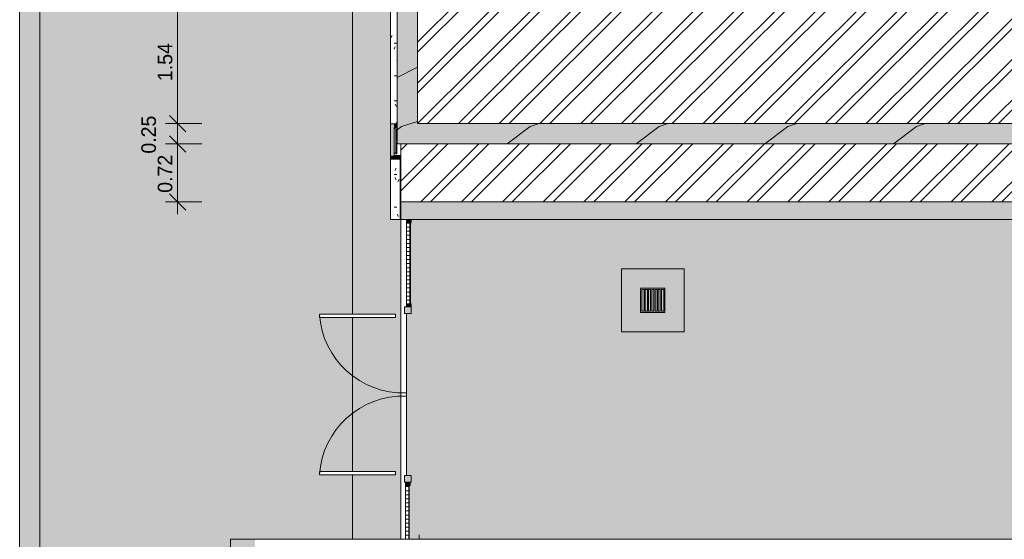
# Model space of a CAD drawing. Header units: millimetres. Extents: x -62808 to 71352, y -27667 to 33271.
# Tile 8 of 71: x -62808 to -50669, y 2850 to 9259. Entities that reach past the tile are written whole.
import ezdxf

# ---------------------------------------------------------------- set-up
doc = ezdxf.new("R2010")
doc.units = ezdxf.units.MM
for name, color, linetype, lineweight in [('A-ANNO-DIMS', 211, 'Continuous', 9), ('A-ANNO-DIMS-100', 211, 'Continuous', 9), ('A-DOOR', 31, 'Continuous', 9), ('A-DOOR-FRAM', 31, 'Continuous', 9), ('A-FLOR', 192, 'Continuous', 18), ('A-FLOR-PATT', 8, 'Continuous', 18), ('A-GENM', 13, 'Continuous', 9), ('A-GLAZ-CURT', 52, 'Continuous', 9), ('A-GLAZ-CWMG', 51, 'Continuous', 9), ('A-ROOF', 132, 'Continuous', 9), ('A-ROOF-OTLN', 132, 'Continuous', 9), ('A-ROOF-PATT', 132, 'Continuous', 9), ('A-WALL', 113, 'Continuous', 18), ('A-WALL-PATT', 111, 'Continuous', 18), ('P-PIPE-CNTR', 3, 'Continuous', 9), ('S-COLS', 52, 'Continuous', 9)]:
    doc.layers.add(name, color=color, linetype=linetype, lineweight=lineweight)
doc.styles.add('Century Gothic', font='GOTHIC.TTF', dxfattribs={"height": 180})
doc.dimstyles.new('1_8mm_Century_Gothic', dxfattribs={"dimscale": 304.8, "dimtxt": 187.950289, "dimasz": 0.656168, "dimexe": 0.492126, "dimexo": 0.0625, "dimgap": 0.049213, "dimtad": 1, "dimlfac": 0.001, "dimrnd": 0.01, "dimzin": 0, "dimdsep": 46, "dimtxsty": 'Century Gothic', "dimblk1": 'OBLIQUE', "dimblk2": 'OBLIQUE', "dimsah": 1, "dimcen": 0.09, "dimdle": 0.492126, "dimazin": 0, "dimtfac": 1, "dimtdec": 4, "dimtix": 1, "dimtmove": 0, "dimatfit": 3, "dimfxl": 0.984252, "dimfxlon": 1, "dimtvp": 1, "dimtolj": 1, "dimtzin": 0, "dimarcsym": 2})
doc.dimstyles.new('1_8mm_Century_Gothic_1', dxfattribs={"dimscale": 304.8, "dimtxt": 187.950289, "dimasz": 0.656168, "dimexe": 0.492126, "dimexo": 0.0625, "dimgap": 0.049213, "dimtad": 1, "dimlfac": 0.001, "dimrnd": 0.01, "dimzin": 0, "dimdsep": 46, "dimtxsty": 'Century Gothic', "dimblk1": 'OBLIQUE', "dimblk2": 'OBLIQUE', "dimsah": 1, "dimcen": 0.09, "dimdle": 0.492126, "dimazin": 0, "dimtfac": 1, "dimtdec": 4, "dimtix": 1, "dimtmove": 2, "dimatfit": 3, "dimfxl": 0.984252, "dimfxlon": 1, "dimtvp": 1, "dimtolj": 1, "dimtzin": 0, "dimarcsym": 2})
pattern_1 = [(0, (0, 0), (812.8, 203.2), [33.528, -576.072, 33.528, -576.072, -3251.2]), (0, (0, 0), (812.8, 203.2), [-1219.2, 33.528, -1185.672, 33.528, -576.072, -1422.4]), (0, (0, 0), (812.8, 203.2), [-3048, 33.528, -372.872, 33.528, -982.472]), (120, (304.8, 101.6), (-582.37636, 602.30545), [33.528, -576.072, 33.528, -576.072, -3251.2]), (120, (304.8, 101.6), (-582.37636, 602.30545), [-1219.2, 33.528, -1185.672, 33.528, -576.072, -1422.4]), (120, (304.8, 101.6), (-582.37636, 602.30545), [-3048, 33.528, -372.872, 33.528, -982.472]), (240, (406.4, 508), (-230.42364, -805.50545), [33.528, -576.072, 33.528, -576.072, -3251.2]), (240, (406.4, 508), (-230.42364, -805.50545), [-1219.2, 33.528, -1185.672, 33.528, -576.072, -1422.4]), (240, (406.4, 508), (-230.42364, -805.50545), [-3048, 33.528, -372.872, 33.528, -982.472])]
pattern_2 = [(45, (0, 0), (-251.4472, 251.4472), []), (45, (0, 381), (-251.4472, 251.4472), [])]

# ---------------------------------------------------------------- blocks, each defined once
blk = doc.blocks.new('Tampa de Concreto com Grelha _Inspeção_ - Tampa de Concreto com Grelha _Inspeção_-23948118-PLANTA DE IMPERMEABILIZAÇÃO - COBERTURA')
at = {"layer": 'A-GENM', "color": 250}
for p, q in [((774, 387), (0, 387)), ((0, 387), (0, -387)), ((774, -387), (774, 387)), ((537, 150), (237, 150)), ((237, 150), (237, -150)), ((237, 150), (537, 150)), ((237, -150), (237, 150)), ((252, -135), (252, 135)), ((252, 135), (279.5, 135)), ((279.5, 135), (279.5, -135)), ((294.5, -135), (294.5, 135)), ((294.5, 135), (319.5, 135)), ((319.5, 135), (319.5, -135)), ((334.5, -135), (334.5, 135)), ((334.5, 135), (359.5, 135)), ((359.5, 135), (359.5, -135)), ((374.5, -135), (374.5, 135)), ((374.5, 135), (399.5, 135)), ((399.5, 135), (399.5, -135)), ((414.5, -135), (414.5, 135)), ((414.5, 135), (439.5, 135)), ((439.5, 135), (439.5, -135)), ((454.5, -135), (454.5, 135)), ((454.5, 135), (479.5, 135)), ((479.5, 135), (479.5, -135)), ((494.5, 135), (522, 135)), ((494.5, -135), (494.5, 135)), ((522, 135), (522, -135)), ((537, -150), (537, 150)), ((537, 150), (537, -150)), ((237, -150), (537, -150)), ((537, -150), (237, -150)), ((279.5, -135), (252, -135)), ((319.5, -135), (294.5, -135)), ((359.5, -135), (334.5, -135)), ((399.5, -135), (374.5, -135)), ((439.5, -135), (414.5, -135)), ((479.5, -135), (454.5, -135)), ((522, -135), (494.5, -135)), ((0, -387), (774, -387))]:
    blk.add_line(p, q, dxfattribs=at)
blk = doc.blocks.new('BE-PMSa-MOD-ESG-ESCOLA-EX-000-R_rvt-1-PLANTA DE IMPERMEABILIZAÇÃO - COBERTURA')
at = {"layer": 'P-PIPE-CNTR', "color": 253}
blk.add_line((-57884, 2853), (-57884, 2905), dxfattribs=at)
at = {"layer": 'A-GENM', "color": 253, "lineweight": 9, "xscale": 0.9999999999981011, "yscale": 0.9999999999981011}
blk.add_blockref('Tampa de Concreto com Grelha _Inspeção_ - Tampa de Concreto com Grelha _Inspeção_-23948118-PLANTA DE IMPERMEABILIZAÇÃO - COBERTURA', (-55389, 5798), dxfattribs=at)
blk = doc.blocks.new('NBS_Betafence_CrbStlGts_RobustaNylofor3D_DoubleSwingGate - RobustaNylofor3D_DoubleSwingGate_2400x1730mm-3531975-PLANTA DE IMPERMEABILIZAÇÃO - COBERTURA')
at = {"layer": 'A-DOOR-FRAM', "lineweight": 5}
h = blk.add_hatch(color=107, dxfattribs=at)
h.paths.add_polyline_path([(1080, 40), (1000, 40), (1000, -40), (1080, -40), (1080, 19)])
h.paths.add_polyline_path([(-1000, 33), (-1000, 40), (-1080, 40), (-1080, -40), (-1000, -40), (-1000, 28)])
at = {"layer": 'A-DOOR', "color": 130, "lineweight": 5}
for p, q in [((-950, -150), (-990, -150)), ((-990, -150), (-990, -1090)), ((-950, -1090), (-950, -150)), ((950, -150), (990, -150)), ((950, -1090), (950, -150)), ((990, -150), (990, -1090)), ((-990, -1090), (-950, -1090)), ((990, -1090), (950, -1090))]:
    blk.add_line(p, q, dxfattribs=at)
at = {"layer": 'A-DOOR', "lineweight": 5}
for centre, start, end in [((-1059, -52), 273.8316, 1.7811), ((1059, -52), 178.2189, 266.1684)]:
    blk.add_arc(centre, 1040, start, end, dxfattribs=at)
at = {"layer": 'A-DOOR-FRAM', "color": 130, "lineweight": 5}
for p, q in [((-1080, -40), (-1080, 40)), ((-1080, 40), (-1000, 40)), ((-1000, 40), (-1000, -40)), ((1000, -40), (1000, 40)), ((1000, 40), (1080, 40)), ((1080, 40), (1080, -40)), ((-1000, -40), (-1080, -40)), ((1080, -40), (1000, -40))]:
    blk.add_line(p, q, dxfattribs=at)
blk = doc.blocks.new('CHAPIM4 - CHAPIM-5294427-PLANTA DE IMPERMEABILIZAÇÃO - COBERTURA')
at = {"layer": 'A-ROOF-PATT', "lineweight": 5}
h = blk.add_hatch(dxfattribs=at)
h.set_pattern_fill('FP_5', color=31, style=0, pattern_type=2)
h.set_pattern_definition(pattern_1)
h.paths.add_polyline_path([(21221, 7727), (23530, 7727), (23530, 29832), (-58155, 29832), (-58155, 7727), (20710, 7727)])
h.paths.add_polyline_path([(-39065, 7977), (-57905, 7977), (-57905, 29582), (23280, 29582), (23280, 7977), (-38554, 7977)])
h = blk.add_hatch(dxfattribs=at)
h.set_pattern_fill('FP_18', color=31, style=0, pattern_type=2)
h.set_pattern_definition([(216.87, (635, 1587.5), (4762.4943, 3175.0085), [793.75, -7143.75]), (206.565, (1587.5, 1111.25), (-1587.5015, -1587.499), [1774.88, -1774.88]), (198.435, (1587.5, 317.5), (-3174.9975, -1587.503), [1004.024, -4016.092])])
h.paths.add_polyline_path([(21221, 7727), (23530, 7727), (23530, 29832), (-58155, 29832), (-58155, 7727), (20710, 7727)])
h.paths.add_polyline_path([(-39065, 7977), (-57905, 7977), (-57905, 29582), (23280, 29582), (23280, 7977), (-38554, 7977)])
at = {"layer": 'A-ROOF-OTLN', "color": 130, "lineweight": 5}
for p, q in [((-58155, 7727), (-58155, 29832)), ((-57905, 9517), (-57905, 7977)), ((-57905, 7977), (23280, 7977)), ((-58107, 7727), (-58155, 7727))]:
    blk.add_line(p, q, dxfattribs=at)
blk = doc.blocks.new('CHAPIM18 - CHAPIM-5294829-PLANTA DE IMPERMEABILIZAÇÃO - COBERTURA')
at = {"layer": 'A-ROOF-PATT', "lineweight": 5}
h = blk.add_hatch(dxfattribs=at)
h.set_pattern_fill('FP_25', color=53, style=0, pattern_type=2)
h.set_pattern_definition(pattern_1)
h.paths.add_polyline_path([(-62805, -24566), (-62558, -24566), (-62558, 33270), (-62808, 33269), (-62808, -24566)])
at = {"layer": 'A-ROOF-OTLN', "color": 130, "lineweight": 5}
for p, q in [((-62808, -24566), (-62808, 33270)), ((-62558, 33270), (-62558, -24566))]:
    blk.add_line(p, q, dxfattribs=at)
blk = doc.blocks.new('Painel de gradil - Painel de gradil-6013978-PLANTA DE IMPERMEABILIZAÇÃO - COBERTURA')
at = {"layer": 'A-GLAZ-CURT', "lineweight": 5}
h = blk.add_hatch(dxfattribs=at)
h.set_pattern_fill('FP_26', color=256, style=0, pattern_type=2)
h.set_pattern_definition([(180, (0, 609.6), (2e-14, -200), []), (270, (0, 609.6), (50, 3e-15), [])])
h.paths.add_polyline_path([(81, 0), (-602, 0), (-602, -5), (81, -5)])
h = blk.add_hatch(dxfattribs=at)
h.set_pattern_fill('FP_27', color=256, style=0, pattern_type=2)
h.set_pattern_definition([(0, (0, -258.74), (0, 141.42), []), (90, (0, -258.736), (-50, 3e-15), [])])
h.paths.add_polyline_path([(81, -33), (81, -5), (-582, -5), (-582, -47), (81, -47)])
at = {"layer": 'A-GLAZ-CURT', "color": 130, "lineweight": 5}
for p, q in [((81, 0), (-602, 0)), ((-602, 0), (-602, -5)), ((-602, -5), (81, -5)), ((-582, -47), (81, -47))]:
    blk.add_line(p, q, dxfattribs=at)
blk = doc.blocks.new('Montante retangular - montante retangular 60x40mm metal-5668044-PLANTA DE IMPERMEABILIZAÇÃO - COBERTURA')
at = {"layer": 'A-GLAZ-CWMG', "lineweight": 5}
blk.add_hatch(color=107, dxfattribs=at).paths.add_polyline_path([(-40, 5), (-20, 5), (-20, 0), (-40, 0), (-40, -11), (0, -11), (0, 49), (-40, 49), (-40, 33)])
at = {"layer": 'A-GLAZ-CWMG', "color": 130, "lineweight": 5}
for p, q in [((-40, 49), (-40, -11)), ((0, 49), (-40, 49)), ((-40, -11), (0, -11))]:
    blk.add_line(p, q, dxfattribs=at)
blk = doc.blocks.new('Painel de gradil - Painel de gradil-5980510-PLANTA DE IMPERMEABILIZAÇÃO - COBERTURA')
at = {"layer": 'A-GLAZ-CURT', "lineweight": 5}
h = blk.add_hatch(dxfattribs=at)
h.set_pattern_fill('FP_28', color=256, style=0, pattern_type=2)
h.set_pattern_definition([(180, (0, -609.6), (2e-14, 200), []), (90, (0, -609.6), (50, -3e-15), [])])
h.paths.add_polyline_path([(-518, 5), (-518, 0), (518, 0), (518, 5), (516, 5)])
h = blk.add_hatch(dxfattribs=at)
h.set_pattern_fill('FP_29', color=256, style=0, pattern_type=2)
h.set_pattern_definition([(0, (0, 258.74), (0, -141.42), []), (270, (0, 258.736), (-50, -3e-15), [])])
h.paths.add_polyline_path([(-498, 47), (-498, 5), (498, 5), (498, 47)])
at = {"layer": 'A-GLAZ-CURT', "color": 130, "lineweight": 5}
for p, q in [((518, 5), (-518, 5)), ((-518, 5), (-518, 0)), ((-518, 0), (518, 0)), ((498, 47), (-498, 47)), ((518, 0), (518, 5))]:
    blk.add_line(p, q, dxfattribs=at)
blk = doc.blocks.new('Montante retangular - montante retangular 60x40mm metal-5668047-PLANTA DE IMPERMEABILIZAÇÃO - COBERTURA')
at = {"layer": 'A-GLAZ-CWMG', "lineweight": 5}
blk.add_hatch(color=107, dxfattribs=at).paths.add_polyline_path([(-40, -47), (-40, -5), (-20, -5), (-20, 0), (-40, 0), (-40, 11), (0, 11), (0, -49), (-40, -49), (-40, -47)])
at = {"layer": 'A-GLAZ-CWMG', "color": 130, "lineweight": 5}
for p, q in [((-40, -49), (-40, 11)), ((-40, 11), (0, 11)), ((0, -49), (-40, -49))]:
    blk.add_line(p, q, dxfattribs=at)
blk = doc.blocks.new('Montante retangular - montante retangular 60x40mm metal-5668048-PLANTA DE IMPERMEABILIZAÇÃO - COBERTURA')
at = {"layer": 'A-GLAZ-CWMG', "lineweight": 5}
blk.add_hatch(color=107, dxfattribs=at).paths.add_polyline_path([(0, -49), (0, 11), (-40, 11), (-40, 0), (-20, 0), (-20, -5), (-40, -5), (-40, -49), (-20, -49)])
at = {"layer": 'A-GLAZ-CWMG', "color": 130, "lineweight": 5}
for p, q in [((0, 11), (-40, 11)), ((-40, 11), (-40, -49)), ((0, 7), (0, 11)), ((-40, -49), (0, -49))]:
    blk.add_line(p, q, dxfattribs=at)
blk = doc.blocks.new('FX-PNC-PILAR-TP80 - FX-PNC-PILAR-TP01-5761073-PLANTA DE IMPERMEABILIZAÇÃO - COBERTURA')
at = {"layer": 'S-COLS', "lineweight": 5}
h = blk.add_hatch(dxfattribs=at)
h.set_pattern_fill('FP_63', color=256, style=0, pattern_type=2)
h.set_pattern_definition([(0, (-22892.95, 23358.12), (203.2, 50.8), [16.764, -135.636, 16.764, -135.636, -812.8]), (0, (-22892.95, 23358.12), (203.2, 50.8), [-304.8, 16.764, -288.036, 16.764, -135.636, -355.6]), (0, (-22892.95, 23358.12), (203.2, 50.8), [-762, 16.764, -84.836, 16.764, -237.236]), (120, (-22816.75, 23383.52), (-145.59409, 150.57636), [16.764, -135.636, 16.764, -135.636, -812.8]), (120, (-22816.75, 23383.52), (-145.59409, 150.57636), [-304.8, 16.764, -288.036, 16.764, -135.636, -355.6]), (120, (-22816.75, 23383.52), (-145.59409, 150.57636), [-762, 16.764, -84.836, 16.764, -237.236]), (240, (-22791.35, 23485.12), (-57.60591, -201.37636), [16.764, -135.636, 16.764, -948.436]), (240, (-22791.35, 23485.12), (-57.60591, -201.37636), [-169.164, -135.636, 16.764, -288.036, -508]), (240, (-22791.35, 23485.12), (-57.60591, -201.37636), [-609.6, 16.764, -135.636, 16.764, -338.836]), (240, (-22791.35, 23485.12), (-57.60591, -201.37636), [-778.764, -84.836, 16.764, -237.236])])
h.paths.add_polyline_path([(-81064, 30941), (-81000, 30941), (-81000, 31085), (-81048, 31085), (-81048, 31103), (-81049, 31102), (-81051, 31095), (-81051, 30961), (-81064, 30962), (-81064, 31269), (-81051, 31269), (-81051, 31135), (-81048, 31127), (-81048, 31289), (-81084, 31289), (-81084, 30941)])
at = {"layer": 'S-COLS', "color": 130, "lineweight": 5}
for p, q in [((-81048, 31289), (-81084, 31289)), ((-81084, 31289), (-81084, 30941)), ((-81064, 30961), (-81064, 31269)), ((-81064, 31269), (-81051, 31269)), ((-81051, 31269), (-81051, 31135)), ((-81051, 31095), (-81051, 30961)), ((-81051, 30961), (-81064, 30961)), ((-81084, 30941), (-81000, 30941))]:
    blk.add_line(p, q, dxfattribs=at)
for centre, start, end in [((-81038, 31135), 180, 220.9271), ((-81038, 31095), 139.0729, 180)]:
    blk.add_arc(centre, 13.1, start, end, dxfattribs=at)
blk = doc.blocks.new('FX_PREENCHIMENTO54 - FX_PREENCHIMENTO-6008816-PLANTA DE IMPERMEABILIZAÇÃO - COBERTURA')
at = {"layer": 'A-WALL-PATT', "lineweight": 5}
h = blk.add_hatch(dxfattribs=at)
h.set_pattern_fill('FP_100', color=31, style=0, pattern_type=2)
h.set_pattern_definition([(180, (-107618.15, -14463.03), (-406.4, -101.6), [33.528, -271.272, 33.528, -1896.872]), (180, (-107618.15, -14463.03), (-406.4, -101.6), [-338.328, -271.272, 33.528, -576.072, -1016]), (180, (-107618.15, -14463.03), (-406.4, -101.6), [-1219.2, 33.528, -271.272, 33.528, -677.672]), (180, (-107618.15, -14463.03), (-406.4, -101.6), [-1557.528, -169.672, 33.528, -474.472]), (300, (-107770.55, -14513.83), (291.18818, -301.15272), [33.528, -271.272, 33.528, -1896.872]), (300, (-107770.55, -14513.83), (291.18818, -301.15272), [-338.328, -271.272, 33.528, -576.072, -1016]), (300, (-107770.55, -14513.83), (291.18818, -301.15272), [-1219.2, 33.528, -271.272, 33.528, -677.672]), (300, (-107770.55, -14513.83), (291.18818, -301.15272), [-1557.528, -169.672, 33.528, -474.472]), (60, (-107821.35, -14717.03), (115.21182, 402.75272), [33.528, -271.272, 33.528, -1896.872]), (60, (-107821.35, -14717.03), (115.21182, 402.75272), [-338.328, -271.272, 33.528, -576.072, -1016]), (60, (-107821.35, -14717.03), (115.21182, 402.75272), [-1219.2, 33.528, -271.272, 33.528, -677.672]), (60, (-107821.35, -14717.03), (115.21182, 402.75272), [-1557.528, -169.672, 33.528, -474.472])])
h.paths.add_polyline_path([(-49503, -21256), (-49503, -22001), (-49383, -22001), (-49383, -21256)])
at = {"layer": 'A-WALL', "color": 90, "lineweight": 5}
for p, q in [((-49503, -21256), (-49383, -21256)), ((-49503, -22001), (-49503, -21256)), ((-49383, -21256), (-49383, -22001))]:
    blk.add_line(p, q, dxfattribs=at)
blk = doc.blocks.new('FX_PREENCHIMENTO55 - FX_PREENCHIMENTO-6008848-PLANTA DE IMPERMEABILIZAÇÃO - COBERTURA')
at = {"layer": 'A-WALL-PATT', "lineweight": 5}
h = blk.add_hatch(dxfattribs=at)
h.set_pattern_fill('FP_101', color=31, style=0, pattern_type=2)
h.set_pattern_definition([(180, (-107618.22, -13136.62), (-406.4, -101.6), [33.528, -271.272, 33.528, -1896.872]), (180, (-107618.22, -13136.62), (-406.4, -101.6), [-338.328, -271.272, 33.528, -576.072, -1016]), (180, (-107618.22, -13136.62), (-406.4, -101.6), [-1219.2, 33.528, -271.272, 33.528, -677.672]), (180, (-107618.22, -13136.62), (-406.4, -101.6), [-1557.528, -169.672, 33.528, -474.472]), (300, (-107770.62, -13187.42), (291.18818, -301.15272), [33.528, -271.272, 33.528, -1896.872]), (300, (-107770.62, -13187.42), (291.18818, -301.15272), [-338.328, -271.272, 33.528, -576.072, -1016]), (300, (-107770.62, -13187.42), (291.18818, -301.15272), [-1219.2, 33.528, -271.272, 33.528, -677.672]), (300, (-107770.62, -13187.42), (291.18818, -301.15272), [-1557.528, -169.672, 33.528, -474.472]), (60, (-107821.42, -13390.62), (115.21182, 402.75272), [33.528, -271.272, 33.528, -1896.872]), (60, (-107821.42, -13390.62), (115.21182, 402.75272), [-338.328, -271.272, 33.528, -576.072, -1016]), (60, (-107821.42, -13390.62), (115.21182, 402.75272), [-1219.2, 33.528, -271.272, 33.528, -677.672]), (60, (-107821.42, -13390.62), (115.21182, 402.75272), [-1557.528, -169.672, 33.528, -474.472])])
h.paths.add_polyline_path([(-49383, -21113), (-49464, -21114), (-49464, -28375), (-49383, -28375), (-49383, -21114)])
at = {"layer": 'A-WALL', "color": 90, "lineweight": 5}
for p, q in [((-49383, -21113), (-49383, -28375)), ((-49383, -28375), (-49464, -28375))]:
    blk.add_line(p, q, dxfattribs=at)
blk = doc.blocks.new('BE-PMSa-MOD-ARQ-ESCOLA-EX-000-R_0056_rvt-1-PLANTA DE IMPERMEABILIZAÇÃO - COBERTURA')
at = {"layer": 'A-FLOR-PATT', "lineweight": 5}
h = blk.add_hatch(dxfattribs=at)
h.set_pattern_fill('FP_6', color=31, style=0, pattern_type=2)
h.set_pattern_definition(pattern_1)
h.paths.add_polyline_path([(-10008, -25619), (-10008, -24138), (-10010, -24138), (-10010, -24098), (-10020, -24098), (-10020, -24018), (-10000, -24018), (-10000, -23993), (-9967, -23993), (-9967, -23902), (-60208, -23902), (-60208, 2853), (-58704, 2853), (-58704, 3646), (-59113, 3646), (-59113, 3686), (-58704, 3686), (-58704, 5586), (-59113, 5586), (-59113, 5626), (-58704, 5626), (-58704, 31474), (-39534, 31474), (-39534, 32847), (-62558, 33119), (-62558, -24566), (-62608, -24566), (-62608, -24572), (-10455, -25610)])
h = blk.add_hatch(dxfattribs=at)
h.set_pattern_fill('FP_5', color=55, style=0, pattern_type=2)
h.set_pattern_definition(pattern_1)
h.paths.add_polyline_path([(-9895, -23902), (-9895, -23368), (-26192, -23368), (-26192, -23402), (-26196, -23407), (-26195, -23441), (-26183, -23459), (-26177, -23472), (-26171, -23495), (-26168, -23519), (-26169, -23528), (-26173, -23552), (-26179, -23569), (-26185, -23583), (-26201, -23604), (-26211, -23614), (-26232, -23629), (-26245, -23636), (-26267, -23643), (-26277, -23645), (-26295, -23646), (-26321, -23643), (-26333, -23641), (-26358, -23630), (-26358, -23902), (-9967, -23902)])
h.paths.add_polyline_path([(-59908, -23902), (-59908, 2853), (-60208, 2853), (-60208, -23902)])
h.paths.add_polyline_path([(-26190, -23546), (-26190, -23544), (-26190, -23546)])
h.paths.add_polyline_path([(-58479, 2853), (-58107, 2853), (-58107, 7538), (-58115, 7538), (-58115, 6793), (-58235, 6793), (-58235, 29482), (-58238, 29482), (-58238, 29927), (-58235, 29927), (-58235, 30839), (-58116, 30839), (-58116, 29927), (-58107, 29927), (-58107, 30839), (-44952, 30839), (-44952, 30657), (-44950, 30657), (-44950, 30002), (-41622, 30002), (-41622, 30839), (-33750, 30839), (-33750, 30655), (-33747, 30656), (-33747, 30839), (-33457, 30839), (-33457, 31474), (-58704, 31474), (-58704, 5626), (-58173, 5626), (-58173, 5586), (-58704, 5586), (-58704, 3686), (-58173, 3686), (-58173, 3646), (-58704, 3646), (-58704, 2853)])
h.paths.add_polyline_path([(-58173, 29877), (-58107, 29877), (-58107, 29882), (-58193, 29882), (-58193, 29877), (-58188, 29877)])
h.paths.add_polyline_path([(-41730, 29879), (-41730, 29883), (-44821, 29883), (-44821, 29879), (-41734, 29879)])
h.paths.add_polyline_path([(-42955, 30663), (-43755, 30663), (-43755, 31463), (-42955, 31463), (-42955, 30684)])
h = blk.add_hatch(dxfattribs=at)
h.set_pattern_fill('FP_11', color=31, style=0, pattern_type=2)
h.set_pattern_definition([(0, (0, 0), (406.4, 101.6), [33.528, -271.272, 33.528, -271.272, -1625.6]), (0, (0, 0), (406.4, 101.6), [-609.6, 33.528, -576.072, 33.528, -271.272, -711.2]), (0, (0, 0), (406.4, 101.6), [-1524, 33.528, -169.672, 33.528, -474.472]), (120, (152.4, 50.8), (-291.18818, 301.15272), [33.528, -271.272, 33.528, -271.272, -1625.6]), (120, (152.4, 50.8), (-291.18818, 301.15272), [-609.6, 33.528, -576.072, 33.528, -271.272, -711.2]), (120, (152.4, 50.8), (-291.18818, 301.15272), [-1524, 33.528, -169.672, 33.528, -474.472]), (240, (203.2, 254), (-115.21182, -402.75272), [33.528, -271.272, 33.528, -271.272, -1625.6]), (240, (203.2, 254), (-115.21182, -402.75272), [-609.6, 33.528, -576.072, 33.528, -271.272, -711.2]), (240, (203.2, 254), (-115.21182, -402.75272), [-1524, 33.528, -169.672, 33.528, -474.472])])
h.paths.add_polyline_path([(12025, 6793), (23280, 6793), (23280, 7727), (23272, 7727), (23272, 7011), (-58107, 7011), (-58107, 6793), (9981, 6793)])
h.paths.add_polyline_path([(20071, 29839), (23280, 29839), (23280, 29882), (15688, 29882), (15688, 29839), (19306, 29839), (19306, 29873), (19654, 29873), (19655, 29839), (19943, 29839)])
h.paths.add_polyline_path([(18922, 30668), (23280, 30668), (23280, 30839), (15688, 30839), (15688, 30668), (18666, 30668)])
h = blk.add_hatch(dxfattribs=at)
h.set_pattern_fill('FP_3', color=55, style=0, pattern_type=2)
h.set_pattern_definition([(45, (-18186.55, -4434.14), (0, 212.13203), [450, -150]), (135, (-18080.48, -4328.07), (1e-14, 212.13203), [450, -150])])
h.paths.add_polyline_path([(-7621, -25687), (-7620, -25686), (-7616, -25686), (-7616, -25657), (-7503, -25660), (-7503, -23934), (-7478, -23934), (-7478, -21918), (-7503, -21918), (-7503, -16763), (-7478, -16763), (-7478, 2312), (-2936, 2312), (-2936, 6793), (-27325, 6793), (-27325, 2853), (-26358, 2853), (-26358, 2311), (-9895, 2311), (-9895, -15523), (-9850, -15523), (-9850, -23368), (-9895, -23368), (-9895, -25621), (-9872, -25622), (-9872, -25666), (-7621, -25687)])
h.paths.add_polyline_path([(-7730, -25659), (-7770, -25658), (-7751, -24718), (-7711, -24719), (-7718, -25064)])
h.paths.add_polyline_path([(-9670, -25620), (-9710, -25619), (-9691, -24680), (-9651, -24680), (-9669, -25603)])
h.paths.add_polyline_path([(-9086, -23135), (-9086, -22335), (-8286, -22335), (-8286, -23135), (-8922, -23135)])
h.paths.add_polyline_path([(-8711, -16695), (-8712, -16691), (-8714, -16692), (-8712, -16694)])
h.paths.add_polyline_path([(-8716, -16692), (-8711, -16689), (-8712, -16689), (-8715, -16691)])
h.paths.add_polyline_path([(-8711, -16697), (-8711, -16695), (-8713, -16695), (-8712, -16696)])
h.paths.add_polyline_path([(-8661, -16690), (-8660, -16694), (-8659, -16692), (-8660, -16691)])
h.paths.add_polyline_path([(-8661, -16689), (-8661, -16690), (-8660, -16690)])
h.paths.add_polyline_path([(-8629, -16692), (-8631, -16690), (-8631, -16694), (-8630, -16694), (-8629, -16693)])
h.paths.add_polyline_path([(-8661, -16697), (-8742, -16697), (-8742, -16690), (-8741, -16688), (-8733, -16687), (-8726, -16688), (-8717, -16687), (-8711, -16687), (-8661, -16688), (-8661, -16689), (-8646, -16687), (-8634, -16688), (-8632, -16688), (-8629, -16694), (-8630, -16697), (-8631, -16696), (-8632, -16696), (-8641, -16697), (-8657, -16697), (-8661, -16697), (-8661, -16697)])
h.paths.add_polyline_path([(-8711, -9791), (-8712, -9787), (-8714, -9788), (-8712, -9790)])
h.paths.add_polyline_path([(-8716, -9788), (-8711, -9785), (-8712, -9785), (-8715, -9787)])
h.paths.add_polyline_path([(-8711, -9793), (-8711, -9791), (-8713, -9791), (-8712, -9792)])
h.paths.add_polyline_path([(-8661, -9786), (-8660, -9790), (-8659, -9788), (-8660, -9787)])
h.paths.add_polyline_path([(-8661, -9785), (-8661, -9786), (-8660, -9786)])
h.paths.add_polyline_path([(-8629, -9788), (-8631, -9786), (-8631, -9790), (-8630, -9790), (-8629, -9789)])
h.paths.add_polyline_path([(-8661, -9793), (-8742, -9793), (-8742, -9786), (-8741, -9784), (-8733, -9783), (-8726, -9784), (-8717, -9784), (-8711, -9783), (-8661, -9784), (-8661, -9785), (-8646, -9784), (-8634, -9784), (-8632, -9784), (-8629, -9790), (-8630, -9793), (-8631, -9792), (-8632, -9792), (-8641, -9793), (-8657, -9793), (-8661, -9793), (-8661, -9793)])
h.paths.add_polyline_path([(-58004, 2853), (-33529, 2853), (-33529, 6793), (-57980, 6793), (-57980, 6753), (-57991, 6753), (-57991, 5756), (-57980, 5756), (-57980, 5716), (-57983, 5716), (-57983, 5636), (-58037, 5636), (-58037, 3636), (-57983, 3636), (-57983, 3556), (-57993, 3556), (-57993, 3516), (-58004, 3516), (-58004, 2984)])
h.paths.add_polyline_path([(-42955, 4425), (-43755, 4425), (-43755, 5245), (-42955, 5245), (-42955, 4647)])
h.paths.add_polyline_path([(-8711, 4833), (-8712, 4836), (-8714, 4835), (-8712, 4834)])
h.paths.add_polyline_path([(-8716, 4835), (-8711, 4839), (-8712, 4839), (-8715, 4836)])
h.paths.add_polyline_path([(-8711, 4831), (-8711, 4833), (-8713, 4833), (-8712, 4832)])
h.paths.add_polyline_path([(-8661, 4838), (-8660, 4834), (-8659, 4835), (-8660, 4836)])
h.paths.add_polyline_path([(-8661, 4839), (-8661, 4838), (-8660, 4838)])
h.paths.add_polyline_path([(-8629, 4835), (-8631, 4838), (-8631, 4833), (-8630, 4833), (-8629, 4835)])
h.paths.add_polyline_path([(-8711, 4830), (-8711, 4831), (-8725, 4831), (-8730, 4831), (-8739, 4830), (-8742, 4832), (-8742, 4838), (-8741, 4840), (-8733, 4840), (-8726, 4839), (-8717, 4840), (-8711, 4840), (-8661, 4839), (-8661, 4839), (-8646, 4840), (-8634, 4839), (-8632, 4839), (-8629, 4834), (-8630, 4831), (-8631, 4832), (-8632, 4832), (-8641, 4830), (-8657, 4831), (-8661, 4831), (-8661, 4830)])
h.paths.add_polyline_path([(-13197, 5411), (-13197, 6185), (-12423, 6185), (-12423, 5411), (-12960, 5411)])
h.paths.add_polyline_path([(-24345, 5411), (-24882, 5411), (-24882, 6185), (-24108, 6185), (-24108, 5411)])
h.paths.add_polyline_path([(-40876, 5411), (-41562, 5411), (-41562, 6185), (-40788, 6185), (-40788, 5411)])
h.paths.add_polyline_path([(-45837, 5411), (-46374, 5411), (-46374, 6185), (-45600, 6185), (-45600, 5411), (-45601, 5411)])
h.paths.add_polyline_path([(-12822, 5663), (-12797, 5663), (-12797, 5933), (-12822, 5933), (-12822, 5666)])
h.paths.add_polyline_path([(-12917, 5663), (-12917, 5933), (-12945, 5933), (-12945, 5663)])
h.paths.add_polyline_path([(-12837, 5663), (-12837, 5933), (-12862, 5933), (-12862, 5663)])
h.paths.add_polyline_path([(-12902, 5663), (-12877, 5663), (-12877, 5933), (-12902, 5933), (-12902, 5706)])
h.paths.add_polyline_path([(-12782, 5663), (-12757, 5663), (-12757, 5933), (-12782, 5933), (-12782, 5667)])
h.paths.add_polyline_path([(-12742, 5663), (-12717, 5663), (-12717, 5933), (-12742, 5933), (-12742, 5731)])
h.paths.add_polyline_path([(-12702, 5663), (-12675, 5663), (-12675, 5933), (-12702, 5933), (-12702, 5691)])
h.paths.add_polyline_path([(-41310, 5663), (-41282, 5663), (-41282, 5933), (-41310, 5933), (-41310, 5922)])
h.paths.add_polyline_path([(-24630, 5663), (-24360, 5663), (-24360, 5691), (-24630, 5691)])
h.paths.add_polyline_path([(-41242, 5663), (-41242, 5933), (-41267, 5933), (-41267, 5663)])
h.paths.add_polyline_path([(-41187, 5663), (-41162, 5663), (-41162, 5933), (-41187, 5933), (-41187, 5666)])
h.paths.add_polyline_path([(-41107, 5663), (-41082, 5663), (-41082, 5933), (-41107, 5933), (-41107, 5731)])
h.paths.add_polyline_path([(-41147, 5663), (-41122, 5663), (-41122, 5933), (-41147, 5933), (-41147, 5667)])
h.paths.add_polyline_path([(-41202, 5663), (-41202, 5933), (-41227, 5933), (-41227, 5663)])
h.paths.add_polyline_path([(-46054, 5663), (-46054, 5933), (-46079, 5933), (-46079, 5663)])
h.paths.add_polyline_path([(-45959, 5663), (-45934, 5663), (-45934, 5933), (-45959, 5933), (-45959, 5667)])
h.paths.add_polyline_path([(-45974, 5663), (-45974, 5933), (-45999, 5933), (-45999, 5663)])
h.paths.add_polyline_path([(-46094, 5663), (-46094, 5933), (-46122, 5933), (-46122, 5663)])
h.paths.add_polyline_path([(-46014, 5663), (-46014, 5933), (-46039, 5933), (-46039, 5663)])
h.paths.add_polyline_path([(-41067, 5663), (-41040, 5663), (-41040, 5933), (-41067, 5933), (-41067, 5691)])
h.paths.add_polyline_path([(-45879, 5663), (-45852, 5663), (-45852, 5933), (-45879, 5933), (-45879, 5691)])
h.paths.add_polyline_path([(-45919, 5663), (-45894, 5663), (-45894, 5933), (-45919, 5933), (-45919, 5731)])
h.paths.add_polyline_path([(-24360, 5706), (-24360, 5731), (-24630, 5731), (-24630, 5706), (-24403, 5706)])
h.paths.add_polyline_path([(-24360, 5746), (-24360, 5771), (-24630, 5771), (-24630, 5746), (-24363, 5746)])
h.paths.add_polyline_path([(-24629, 5786), (-24360, 5786), (-24360, 5811), (-24630, 5811), (-24630, 5786)])
h.paths.add_polyline_path([(-24627, 5826), (-24360, 5826), (-24360, 5851), (-24630, 5851), (-24630, 5826)])
h.paths.add_polyline_path([(-24428, 5866), (-24360, 5866), (-24360, 5891), (-24630, 5891), (-24630, 5866), (-24563, 5866)])
h.paths.add_polyline_path([(-24603, 5906), (-24360, 5906), (-24360, 5933), (-24630, 5933), (-24630, 5906)])
at = {"layer": 'A-ROOF-OTLN', "lineweight": 5}
blk.add_hatch(color=254, dxfattribs=at).paths.add_polyline_path([(-59668, 2848), (-26358, 2848), (-26358, 2853), (-59908, 2853), (-59908, 2848)])
at = {"layer": 'A-WALL', "lineweight": 5}
for points in [[(-58191, 7583), (-58191, 7976), (-58236, 7976), (-58236, 7583)], [(-58191, 7931), (-58155, 7931), (-58155, 7976), (-58191, 7976), (-58191, 7973)], [(-58236, 7538), (-58107, 7538), (-58107, 7583), (-58236, 7583)]]:
    blk.add_hatch(color=254, dxfattribs=at).paths.add_polyline_path(points)
at = {"layer": 'S-COLS', "lineweight": 5}
blk.add_hatch(color=254, dxfattribs=at).paths.add_polyline_path([(-58158, 7603), (-58158, 7737), (-58155, 7751), (-58155, 7769), (-58156, 7770), (-58158, 7777), (-58158, 7911), (-58171, 7911), (-58171, 7603)])
at = {"layer": 'A-FLOR', "color": 90, "lineweight": 5}
for p, q in [((-58704, 31474), (-58704, 5626)), ((-58107, 7011), (-58107, 6793)), ((-58107, 2853), (-58107, 6793)), ((-58107, 6793), (23280, 6793)), ((-58704, 5586), (-58704, 3686)), ((-58037, 5636), (-58037, 3636)), ((-58704, 3646), (-58704, 2853)), ((-59908, 2853), (-60208, 2853)), ((-60208, 2853), (-60208, -23902))]:
    blk.add_line(p, q, dxfattribs=at)
at = {"layer": 'A-ROOF-OTLN', "color": 130, "lineweight": 5}
for p in [(-59908, 2848), (-26358, 2853)]:
    blk.add_line(p, (-59908, 2853), dxfattribs=at)
at = {"layer": 'A-WALL', "color": 90, "lineweight": 5}
for p, q in [((-58236, 7583), (-58236, 7976)), ((-58191, 7976), (-58236, 7976)), ((-58191, 7976), (-58155, 7976)), ((-58236, 7583), (-58236, 7538)), ((-58107, 7538), (-58236, 7538))]:
    blk.add_line(p, q, dxfattribs=at)
at = {"layer": 'S-COLS', "color": 130, "lineweight": 5}
for p, q in [((-58171, 7911), (-58158, 7911)), ((-58171, 7603), (-58171, 7911)), ((-58158, 7911), (-58158, 7777)), ((-58158, 7737), (-58158, 7603)), ((-58158, 7603), (-58171, 7603))]:
    blk.add_line(p, q, dxfattribs=at)
for centre, start, end in [((-58145, 7777), 180, 219.4885), ((-58145, 7737), 139.1739, 180)]:
    blk.add_arc(centre, 13.1, start, end, dxfattribs=at)
at = {"layer": 'A-DOOR', "color": 90, "lineweight": 5, "rotation": 269.9999999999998}
blk.add_blockref('NBS_Betafence_CrbStlGts_RobustaNylofor3D_DoubleSwingGate - RobustaNylofor3D_DoubleSwingGate_2400x1730mm-3531975-PLANTA DE IMPERMEABILIZAÇÃO - COBERTURA', (-58023, 4636), dxfattribs=at)
at = {"layer": 'A-GLAZ-CURT', "color": 90, "lineweight": 5}
for name, p, rotation in [('Painel de gradil - Painel de gradil-5980510-PLANTA DE IMPERMEABILIZAÇÃO - COBERTURA', (-57991, 6254), 89.99999999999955), ('Painel de gradil - Painel de gradil-6013978-PLANTA DE IMPERMEABILIZAÇÃO - COBERTURA', (-58004, 2934), 270)]:
    blk.add_blockref(name, p, dxfattribs=dict(at, rotation=rotation))
at = {"layer": 'A-GLAZ-CWMG', "color": 90, "lineweight": 5, "extrusion": (0, 0, -1), "rotation": 90.0000000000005}
blk.add_blockref('Montante retangular - montante retangular 60x40mm metal-5668047-PLANTA DE IMPERMEABILIZAÇÃO - COBERTURA', (57991, 6793), dxfattribs=at)
at = {"layer": 'A-GLAZ-CWMG', "color": 90, "lineweight": 5}
for name, p, rotation in [('Montante retangular - montante retangular 60x40mm metal-5668048-PLANTA DE IMPERMEABILIZAÇÃO - COBERTURA', (-57991, 5716), 269.9999999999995), ('Montante retangular - montante retangular 60x40mm metal-5668044-PLANTA DE IMPERMEABILIZAÇÃO - COBERTURA', (-58004, 3556), 90)]:
    blk.add_blockref(name, p, dxfattribs=dict(at, rotation=rotation))
at = {"layer": 'A-ROOF', "color": 90, "lineweight": 5}
for name in ['CHAPIM18 - CHAPIM-5294829-PLANTA DE IMPERMEABILIZAÇÃO - COBERTURA', 'CHAPIM4 - CHAPIM-5294427-PLANTA DE IMPERMEABILIZAÇÃO - COBERTURA']:
    blk.add_blockref(name, (0, 0), dxfattribs=at)
at = {"layer": 'A-WALL', "color": 90, "lineweight": 5, "rotation": 180}
for name, p in [('FX_PREENCHIMENTO55 - FX_PREENCHIMENTO-6008848-PLANTA DE IMPERMEABILIZAÇÃO - COBERTURA', (-107618, -13137)), ('FX_PREENCHIMENTO54 - FX_PREENCHIMENTO-6008816-PLANTA DE IMPERMEABILIZAÇÃO - COBERTURA', (-107618, -14463))]:
    blk.add_blockref(name, p, dxfattribs=at)
at = {"layer": 'S-COLS', "color": 90, "lineweight": 5}
blk.add_blockref('FX-PNC-PILAR-TP80 - FX-PNC-PILAR-TP01-5761073-PLANTA DE IMPERMEABILIZAÇÃO - COBERTURA', (22893, -23358), dxfattribs=at)
blk = doc.blocks.new('DIMBLOCK4-PLANTA DE IMPERMEABILIZAÇÃO - COBERTURA')
at = {"layer": 'A-ANNO-DIMS-100', "transparency": 16777216}
for p, q in [((-60860, 9517), (-60960, 9617)), ((-60560, 9517), (-61010, 9517)), ((-60860, 9517), (-60860, 7977)), ((-60860, 9517), (-60760, 9417)), ((-60860, 9517), (-60560, 9517)), ((-60860, 7977), (-60960, 8077)), ((-60560, 7977), (-61010, 7977)), ((-60860, 7977), (-60760, 7877)), ((-60860, 7977), (-60560, 7977))]:
    blk.add_line(p, q, dxfattribs=at)
at = {"layer": 'A-ANNO-DIMS-100', "color": 0, "transparency": 16777216, "insert": (-61106, 8502), "char_height": 180, "width": 587.12, "attachment_point": 1, "rotation": 90, "line_spacing_factor": 0.984502, "style": 'Century Gothic'}
blk.add_mtext('1.54', dxfattribs=at)
blk = doc.blocks.new('_Oblique')
at = {"color": 0, "linetype": 'ByBlock', "lineweight": -2}
blk.add_line((-0.5, -0.5), (0.5, 0.5), dxfattribs=at)
blk = doc.blocks.new('DIMBLOCK5-PLANTA DE IMPERMEABILIZAÇÃO - COBERTURA')
at = {"layer": 'A-ANNO-DIMS-100', "transparency": 16777216}
for p, q in [((-60860, 7977), (-60960, 8077)), ((-60560, 7977), (-61010, 7977)), ((-60860, 7977), (-60860, 7727)), ((-60860, 7977), (-60760, 7877)), ((-60860, 7977), (-60560, 7977)), ((-60860, 7727), (-60960, 7827)), ((-60560, 7727), (-61010, 7727)), ((-60860, 7727), (-60760, 7627)), ((-60860, 7727), (-60560, 7727))]:
    blk.add_line(p, q, dxfattribs=at)
at = {"layer": 'A-ANNO-DIMS-100', "color": 0, "transparency": 16777216, "insert": (-61308, 7607), "char_height": 180, "width": 587.12, "attachment_point": 1, "rotation": 90, "line_spacing_factor": 0.984502, "style": 'Century Gothic'}
blk.add_mtext('0.25', dxfattribs=at)
blk = doc.blocks.new('DIMBLOCK6-PLANTA DE IMPERMEABILIZAÇÃO - COBERTURA')
at = {"layer": 'A-ANNO-DIMS-100', "transparency": 16777216}
for p, q in [((-60860, 7727), (-60960, 7827)), ((-60560, 7727), (-61010, 7727)), ((-60860, 7727), (-60860, 6861)), ((-60860, 7727), (-60760, 7627)), ((-60860, 7727), (-60560, 7727)), ((-60860, 7011), (-60960, 7111)), ((-60560, 7011), (-61010, 7011)), ((-60860, 7011), (-60760, 6911)), ((-60860, 7011), (-60560, 7011))]:
    blk.add_line(p, q, dxfattribs=at)
at = {"layer": 'A-ANNO-DIMS-100', "color": 0, "transparency": 16777216, "insert": (-61106, 7124), "char_height": 180, "width": 587.12, "attachment_point": 1, "rotation": 90, "line_spacing_factor": 0.984502, "style": 'Century Gothic'}
blk.add_mtext('0.72', dxfattribs=at)

msp = doc.modelspace()

# ---------------------------------------------------------------- hatches: boundary and pattern name
at = {"layer": 'A-FLOR'}
h = msp.add_hatch(dxfattribs=at)
h.set_pattern_fill('FP_1', color=5, style=0, pattern_type=2)
h.set_pattern_definition(pattern_2)
h.paths.add_polyline_path([(-16585.75, 7976.882), (23280.45, 7976.882), (23280.45, 9512.282), (-57904.55, 9512.282), (-57904.55, 7976.882), (-17096.648, 7976.882)])
h = msp.add_hatch(dxfattribs=at)
h.set_pattern_fill('FP_1', color=214, style=0, pattern_type=2)
h.set_pattern_definition(pattern_2)
h.paths.add_polyline_path([(-16585.75, 7010.573), (23272.365, 7010.573), (23272.365, 7726.882), (-58107.05, 7726.882), (-58107.05, 7010.573), (-17607.546, 7010.573)])

# ---------------------------------------------------------------- linework, layer by layer
for p, q in [((-58107.05, 7726.882), (-58107.05, 7010.573)), ((23272.365, 7726.882), (-58107.05, 7726.882)), ((-58107.05, 7010.573), (23272.365, 7010.573))]:
    msp.add_line(p, q, dxfattribs=at)

# ---------------------------------------------------------------- block references
at = {"lineweight": 5}
for name in ['BE-PMSa-MOD-ARQ-ESCOLA-EX-000-R_0056_rvt-1-PLANTA DE IMPERMEABILIZAÇÃO - COBERTURA', 'BE-PMSa-MOD-ESG-ESCOLA-EX-000-R_rvt-1-PLANTA DE IMPERMEABILIZAÇÃO - COBERTURA']:
    msp.add_blockref(name, (0, 0), dxfattribs=at)

# ---------------------------------------------------------------- dimensions: what is measured, and where the dimension line sits
at = {"layer": 'A-ANNO-DIMS'}
for base, p1, p2, override, picture, middle in [((-60860.088, 7976.882), (-60560.088, 9517.282), (-60560.088, 7976.882), {"dimpost": '<>', "dimfxl": 1540.400009}, 'DIMBLOCK4-PLANTA DE IMPERMEABILIZAÇÃO - COBERTURA', (-60969.615, 8747.082)), ((-60860.088, 7010.573), (-60560.088, 7726.882), (-60560.088, 7010.573), {"dimpost": '<>', "dimfxl": 716.309042}, 'DIMBLOCK6-PLANTA DE IMPERMEABILIZAÇÃO - COBERTURA', (-60969.615, 7368.728))]:
    dim = msp.add_linear_dim(base=base, p1=p1, p2=p2, angle=90, dimstyle='1_8mm_Century_Gothic', override=override, dxfattribs=at)
    dim.commit()
    dim.dimension.update_dxf_attribs({"geometry": picture, "text_midpoint": middle})
dim = msp.add_linear_dim(base=(-60860.088, 7726.882), p1=(-60560.088, 7976.882), p2=(-60560.088, 7726.882), angle=90, dimstyle='1_8mm_Century_Gothic_1', override={"dimpost": '<>', "dimfxl": 250}, dxfattribs=at)
dim.commit()
dim.dimension.update_dxf_attribs({"geometry": 'DIMBLOCK5-PLANTA DE IMPERMEABILIZAÇÃO - COBERTURA', "text_midpoint": (-61187.523, 7900.809), "dimtype": 160, "text_rotation": 90})

doc.saveas('drawing.dxf')
